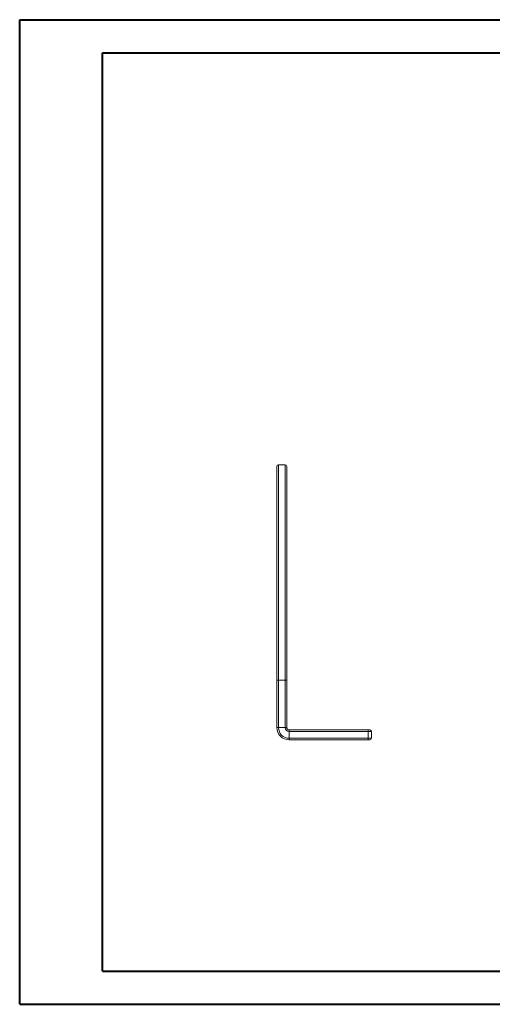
# Model space of a CAD drawing. Header units: millimetres. Extents: x 0 to 420, y 0 to 297.
# Tile 1 of 3: x 0 to 143, y 0 to 297. Entities that reach past the tile are written whole.
import ezdxf

# ---------------------------------------------------------------- set-up
doc = ezdxf.new("R2010")
doc.units = ezdxf.units.MM

msp = doc.modelspace()

# ---------------------------------------------------------------- linework, layer by layer
at = {"color": 7, "linetype": 'Continuous', "lineweight": 40}
for p, q in [((0.08, 0.21), (0.08, 297.21)), ((0.08, 297.21), (420.08, 297.21)), ((25.08, 10.21), (25.08, 287.21)), ((25.08, 287.21), (410.08, 287.21)), ((25.08, 10.21), (410.08, 10.21)), ((0.08, 0.21), (420.08, 0.21))]:
    msp.add_line(p, q, dxfattribs=at)
at = {"color": 7, "linetype": 'Continuous', "lineweight": 15}
for p, q in [((77.59, 97.97), (77.59, 162.47)), ((80.09, 162.97), (78.09, 162.97)), ((78.09, 162.97), (78.09, 97.97)), ((80.09, 97.97), (80.09, 162.97)), ((80.59, 162.47), (80.59, 97.97)), ((77.59, 97.97), (78.09, 97.97)), ((77.59, 83.71), (77.59, 97.97)), ((78.09, 97.97), (78.09, 83.71)), ((78.09, 97.97), (80.09, 97.97)), ((80.09, 83.71), (80.09, 97.97)), ((80.09, 97.97), (80.59, 97.97)), ((80.59, 97.97), (80.59, 83.71)), ((77.59, 83.71), (78.09, 83.71)), ((80.09, 83.71), (78.09, 83.71)), ((80.09, 83.71), (80.59, 83.71)), ((81.33, 82.97), (105.09, 82.97)), ((81.33, 82.47), (81.33, 82.97)), ((81.33, 82.47), (81.33, 80.47)), ((105.09, 82.47), (81.33, 82.47)), ((81.33, 79.97), (81.33, 80.47)), ((81.33, 80.47), (105.09, 80.47)), ((105.09, 82.97), (105.09, 82.47)), ((105.09, 82.97), (105.59, 82.97)), ((105.09, 80.47), (105.09, 82.47)), ((106.09, 82.47), (105.09, 82.47)), ((105.09, 80.47), (105.09, 79.97)), ((105.09, 80.47), (106.09, 80.47)), ((106.09, 82.47), (106.09, 80.47)), ((105.09, 79.97), (81.33, 79.97)), ((105.59, 79.97), (105.09, 79.97))]:
    msp.add_line(p, q, dxfattribs=at)
for centre, radius, start, end in [((78.09, 162.47), 0.5, 90, 180), ((80.09, 162.47), 0.5, 0, 90), ((81.33, 83.71), 3.74, 180, 270), ((81.33, 83.71), 3.24, 180, 270), ((81.33, 83.71), 1.24, 180, 270), ((81.33, 83.71), 0.737, 180, 270), ((105.59, 82.47), 0.5, 0, 90), ((105.59, 80.47), 0.5, 270, 360)]:
    msp.add_arc(centre, radius, start, end, dxfattribs=at)

doc.saveas('drawing.dxf')
